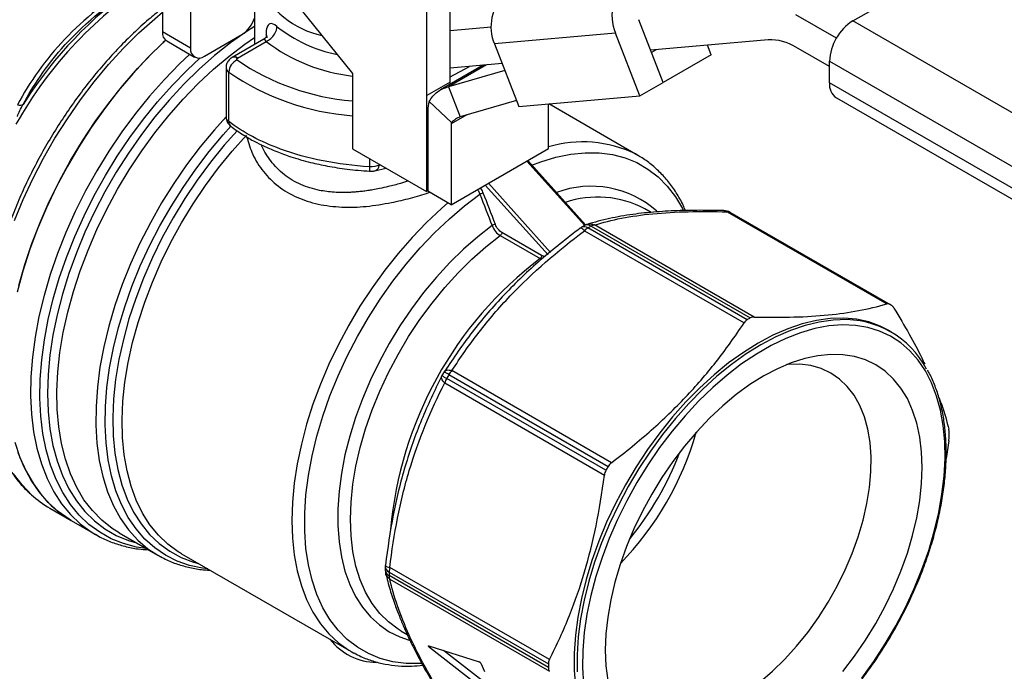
# Model space of a CAD drawing. Header units: inches. Extents: x 0.5 to 21.5, y 0.5 to 16.5.
# Tile 10 of 12: x 16.7 to 19.6, y 13.2 to 15.1. Entities that reach past the tile are written whole.
import ezdxf

# ---------------------------------------------------------------- set-up
doc = ezdxf.new("R2010")
doc.units = ezdxf.units.IN
doc.header["$LTSCALE"] = 2
doc.header["$MEASUREMENT"] = 0

msp = doc.modelspace()

# ---------------------------------------------------------------- linework, layer by layer
for p, q in [((19.157, 15.1035), (19.6303, 15.3767)), ((17.3838, 15.2928), (17.6622, 14.9465)), ((17.0953, 15.2313), (17.0953, 15.0705)), ((17.3697, 15.2165), (17.3697, 15.0327)), ((17.1788, 15.1831), (17.1788, 15.0223)), ((17.9545, 14.9203), (17.9545, 15.1971)), ((17.8849, 14.8802), (17.8849, 15.1569)), ((19.1078, 15.0516), (18.9872, 15.1212)), ((18.5907, 14.9198), (18.518, 15.1072)), ((20.4655, 14.3482), (19.157, 15.1035)), ((17.1788, 15.0223), (17.0953, 15.0705)), ((17.2206, 14.9982), (17.3319, 15.0625)), ((17.4044, 15.0628), (17.4044, 15.0543)), ((18.0769, 15.0846), (17.9545, 15.0736)), ((18.4484, 15.067), (18.0868, 15.0347)), ((18.5211, 14.8796), (18.4484, 15.067)), ((17.1076, 15.0435), (17.1911, 14.9953)), ((17.3978, 15.0488), (17.3031, 14.9942)), ((17.3189, 14.9926), (17.4044, 15.042)), ((18.0868, 15.0347), (18.1595, 14.8473)), ((18.9037, 15.0471), (18.5535, 15.0158)), ((18.7339, 15.0025), (18.7228, 15.031)), ((18.5693, 15.0172), (18.5559, 15.0095)), ((18.7339, 15.0025), (18.5902, 14.9195)), ((19.0874, 14.9669), (18.9872, 15.0248)), ((18.0532, 14.9711), (17.925, 14.8971)), ((18.0627, 14.9719), (17.9493, 14.9064)), ((18.1095, 14.9761), (17.9545, 14.9623)), ((18.0502, 14.9708), (18.0502, 14.9694)), ((18.0527, 14.9708), (18.0527, 14.971)), ((19.0874, 14.983), (20.3959, 14.2276)), ((19.0874, 14.9187), (19.0874, 14.983)), ((17.285, 14.9637), (17.285, 14.8137)), ((17.2931, 14.8025), (17.2931, 14.95)), ((17.6622, 14.9465), (17.6622, 14.7215)), ((18.1177, 14.955), (17.9493, 14.9064)), ((17.9545, 14.9362), (18.0124, 14.9674)), ((17.9545, 14.9203), (17.8849, 14.8802)), ((17.9531, 14.9195), (17.9531, 14.9133)), ((18.5211, 14.8796), (18.5907, 14.9198)), ((20.3959, 14.1634), (19.0874, 14.9187)), ((17.8849, 14.8802), (17.8835, 14.881)), ((17.8835, 14.881), (17.8835, 14.5937)), ((17.9493, 14.9064), (17.9841, 14.8168)), ((16.6857, 14.8643), (16.679, 14.854)), ((17.9581, 14.8), (17.8917, 14.8624)), ((18.1525, 14.8653), (17.9841, 14.8168)), ((18.1595, 14.8473), (18.5211, 14.8796)), ((18.2482, 14.7218), (18.2482, 14.8552)), ((18.5151, 14.7015), (18.2487, 14.8553)), ((19.1078, 14.8736), (20.4163, 14.1183)), ((17.8879, 14.8357), (17.8879, 14.5942)), ((18.0044, 14.8226), (17.9575, 14.7955)), ((17.9575, 14.7955), (17.9575, 14.554)), ((17.6622, 14.7215), (17.8835, 14.5937)), ((17.9575, 14.554), (18.2482, 14.7218)), ((18.5151, 14.7015), (18.5075, 14.7057)), ((17.7129, 14.6922), (17.7129, 14.6676)), ((17.7431, 14.6728), (17.7431, 14.6747)), ((18.1837, 14.6846), (18.3561, 14.4923)), ((18.3585, 14.4935), (18.186, 14.6859)), ((17.7289, 14.6555), (17.7622, 14.6637)), ((17.7454, 14.6734), (17.7431, 14.6728)), ((18.2543, 14.4109), (18.0686, 14.6182)), ((17.8879, 14.5962), (17.8835, 14.5937)), ((17.9575, 14.554), (17.8879, 14.5942)), ((18.0593, 14.6128), (18.2466, 14.4038)), ((18.5546, 14.5309), (18.5355, 14.542)), ((18.7816, 14.5328), (19.2583, 14.2576)), ((19.266, 14.2566), (18.7905, 14.5311)), ((19.2693, 14.2547), (18.7938, 14.5292)), ((18.2276, 14.4024), (18.1088, 14.471)), ((18.3556, 14.492), (18.3462, 14.4866)), ((18.3555, 14.4762), (18.8321, 14.201)), ((18.8414, 14.2101), (18.3659, 14.4846)), ((18.3753, 14.49), (18.8507, 14.2155)), ((18.8623, 14.2184), (18.3857, 14.4936)), ((18.1039, 14.4618), (18.2228, 14.3932)), ((18.2228, 14.3932), (18.2274, 14.3912)), ((19.2713, 14.174), (19.263, 14.1788)), ((18.4362, 13.783), (17.9596, 14.0582)), ((17.9287, 14.0404), (17.9292, 14.0416)), ((17.9362, 14.0545), (17.9297, 14.0433)), ((17.9374, 14.0557), (17.9382, 14.0568)), ((18.4196, 13.7604), (17.9441, 14.0349)), ((17.9507, 14.0463), (18.4262, 13.7718)), ((17.9382, 14.0212), (18.4148, 13.7461)), ((19.4436, 13.8479), (19.4356, 13.7953)), ((16.7587, 13.6471), (16.8227, 13.6101)), ((16.8227, 13.6101), (16.8947, 13.5685)), ((16.8905, 13.571), (16.8947, 13.5685)), ((16.9653, 13.5732), (17.0814, 13.5062)), ((17.152, 13.5109), (17.1459, 13.5146)), ((17.152, 13.5109), (17.6589, 13.2183)), ((17.7606, 13.4721), (17.7606, 13.4613)), ((18.2508, 13.1942), (17.7742, 13.4693)), ((17.7721, 13.456), (18.2476, 13.1815)), ((18.2476, 13.1708), (17.7721, 13.4453)), ((17.7742, 13.4344), (18.2508, 13.1593)), ((17.8072, 13.2804), (17.8051, 13.2816)), ((17.8072, 13.2804), (17.826, 13.2696)), ((17.8902, 13.2352), (18.0411, 13.1879)), ((17.895, 13.2337), (17.8922, 13.2308)), ((17.6589, 13.2183), (17.6665, 13.214)), ((18.092, 13.0755), (17.8922, 13.2308)), ((18.0866, 13.1033), (17.9348, 13.2212)), ((18.0459, 13.1836), (18.057, 13.159))]:
    msp.add_line(p, q)
at = {"flags": 128}
for points in [[(16.6531, 14.5067), (16.679, 14.5695), (16.7079, 14.6317), (16.7396, 14.6929), (16.774, 14.7529), (16.8109, 14.8112), (16.85, 14.8676), (16.8912, 14.9217), (16.9342, 14.9733), (16.9788, 15.0221), (17.0248, 15.0678), (17.0718, 15.1101), (17.0953, 15.1297)], [(17.3697, 15.0869), (17.3455, 15.0713), (17.2978, 15.0376), (17.2506, 15.0001), (17.2043, 14.959), (17.159, 14.9146), (17.1151, 14.867), (17.0726, 14.8167), (17.032, 14.7637), (16.9934, 14.7086), (16.9571, 14.6514), (16.9231, 14.5927), (16.8919, 14.5326), (16.8634, 14.4716), (16.8378, 14.41), (16.8154, 14.3481), (16.7962, 14.2862), (16.7804, 14.2248), (16.768, 14.1641), (16.7591, 14.1045), (16.7537, 14.0464), (16.7519, 13.99), (16.7537, 13.9357), (16.7591, 13.8837), (16.768, 13.8344), (16.7804, 13.7881), (16.7962, 13.7449), (16.8154, 13.7052), (16.8378, 13.6692), (16.8634, 13.637), (16.8919, 13.6089), (16.9231, 13.585), (16.9571, 13.5654), (16.9934, 13.5503), (17.0177, 13.543)], [(17.1046, 15.0456), (17.0975, 15.039), (17.0513, 14.9939), (17.0065, 14.9457), (16.9631, 14.8946), (16.9216, 14.8409), (16.8821, 14.7849), (16.8448, 14.727), (16.8099, 14.6673), (16.7776, 14.6063), (16.7482, 14.5443), (16.7217, 14.4816), (16.6983, 14.4185), (16.6782, 14.3555), (16.6614, 14.2928)], [(16.6663, 14.3123), (16.6841, 14.3752), (16.7053, 14.4382), (16.7297, 14.5012), (16.7571, 14.5637), (16.7874, 14.6255), (16.8205, 14.6861), (16.8562, 14.7453), (16.8942, 14.8027), (16.9344, 14.858), (16.9765, 14.9109), (17.0203, 14.9611), (17.0657, 15.0084), (17.1046, 15.0456)], [(16.9653, 13.5732), (16.9446, 13.5864), (16.9137, 13.6109), (16.8856, 13.6396), (16.8606, 13.6724), (16.8388, 13.709), (16.8202, 13.7494), (16.8051, 13.7931), (16.7934, 13.8401), (16.7853, 13.8899), (16.7808, 13.9424), (16.7799, 13.9972), (16.7826, 14.0541), (16.7889, 14.1126), (16.7988, 14.1725), (16.8122, 14.2333), (16.8291, 14.2949), (16.8493, 14.3567), (16.8728, 14.4186), (16.8993, 14.48), (16.9288, 14.5406), (16.961, 14.6002), (16.9959, 14.6583), (17.0331, 14.7147), (17.0725, 14.7689), (17.1139, 14.8208), (17.1569, 14.8699), (17.2015, 14.9161), (17.2472, 14.959), (17.2939, 14.9984), (17.3413, 15.0342), (17.3697, 15.0536)], [(17.1764, 15.0038), (17.1463, 14.9753), (17.1007, 14.9286), (17.0566, 14.879), (17.0141, 14.8265), (16.9735, 14.7717), (16.9351, 14.7146), (16.899, 14.6558), (16.8654, 14.5954), (16.8345, 14.5338), (16.8066, 14.4714), (16.7816, 14.4085), (16.7598, 14.3454), (16.7413, 14.2825), (16.7262, 14.2201), (16.7146, 14.1586), (16.7065, 14.0983), (16.702, 14.0395), (16.7011, 13.9826), (16.7038, 13.9278), (16.7101, 13.8755), (16.72, 13.8259), (16.7334, 13.7794), (16.7502, 13.7361), (16.7703, 13.6963), (16.7937, 13.6603), (16.8202, 13.6282), (16.8496, 13.6001), (16.8819, 13.5763), (16.8905, 13.571)], [(17.0466, 13.5263), (17.0178, 13.5308), (16.9788, 13.541), (16.9419, 13.5557), (16.9075, 13.5749), (16.8756, 13.5984), (16.8466, 13.626), (16.8204, 13.6578), (16.7973, 13.6934), (16.7774, 13.7327), (16.7608, 13.7754), (16.7476, 13.8214), (16.7379, 13.8703), (16.7316, 13.922), (16.729, 13.9761), (16.7298, 14.0323), (16.7343, 14.0904), (16.7423, 14.15), (16.7538, 14.2107), (16.7687, 14.2723), (16.7869, 14.3345), (16.8085, 14.3968), (16.8331, 14.4589), (16.8607, 14.5206), (16.8912, 14.5814), (16.9244, 14.641), (16.9601, 14.6991), (16.998, 14.7554), (17.0381, 14.8096), (17.08, 14.8614), (17.1236, 14.9105), (17.1686, 14.9566), (17.2076, 14.9931)], [(17.3181, 14.9867), (17.3174, 14.9874), (17.3169, 14.9881), (17.3166, 14.9889), (17.3166, 14.9897), (17.3168, 14.9905), (17.3173, 14.9913), (17.3179, 14.992), (17.3189, 14.9926)], [(17.2847, 14.8154), (17.2505, 14.7778), (17.208, 14.7268), (17.1673, 14.6732), (17.1287, 14.6173), (17.0925, 14.5595), (17.0588, 14.5), (17.0278, 14.4393), (16.9998, 14.3776), (16.9748, 14.3154), (16.9531, 14.2531), (16.9347, 14.1908), (16.9198, 14.1291), (16.9084, 14.0683), (16.9007, 14.0088), (16.8966, 13.9508), (16.8962, 13.8948), (16.8994, 13.841), (16.9064, 13.7898), (16.9169, 13.7414), (16.9311, 13.6962), (16.9487, 13.6544), (16.9697, 13.6163), (16.9939, 13.582), (17.0213, 13.5518), (17.0516, 13.5259), (17.0814, 13.5062)], [(17.2308, 13.4654), (17.2145, 13.4675), (17.1754, 13.476), (17.1385, 13.489), (17.1039, 13.5066), (17.0718, 13.5285), (17.0426, 13.5548), (17.0162, 13.5851), (16.9929, 13.6194), (16.9728, 13.6575), (16.9561, 13.6991), (16.9427, 13.744), (16.9328, 13.7919), (16.9265, 13.8426), (16.9238, 13.8958), (16.9247, 13.9511), (16.9292, 14.0082), (16.9373, 14.0669), (16.9488, 14.1267), (16.9639, 14.1874), (16.9823, 14.2486), (17.004, 14.3098), (17.0288, 14.3709), (17.0566, 14.4313), (17.0873, 14.4909), (17.1206, 14.5492), (17.1564, 14.6058), (17.1944, 14.6606), (17.2345, 14.7131), (17.2764, 14.763), (17.2996, 14.7887)], [(17.3184, 14.7753), (17.2797, 14.7319), (17.2383, 14.6811), (17.1989, 14.6277), (17.1616, 14.5722), (17.1267, 14.5148), (17.0944, 14.4559), (17.0649, 14.3959), (17.0384, 14.335), (17.015, 14.2738), (16.9949, 14.2125), (16.9782, 14.1514), (16.9649, 14.0911), (16.9552, 14.0318), (16.9492, 13.9739), (16.9468, 13.9177), (16.9481, 13.8636), (16.9531, 13.8119), (16.9617, 13.7629), (16.9739, 13.7169), (16.9896, 13.6742), (17.0088, 13.6351), (17.0312, 13.5997), (17.0568, 13.5682), (17.0855, 13.541), (17.1169, 13.5181), (17.1511, 13.4996), (17.1877, 13.4858), (17.2028, 13.4816)], [(17.1459, 13.5146), (17.1422, 13.5169), (17.1111, 13.5395), (17.0829, 13.5664), (17.0577, 13.5975), (17.0356, 13.6324), (17.0167, 13.6711), (17.0013, 13.7132), (16.9893, 13.7586), (16.9808, 13.8069), (16.9759, 13.8579), (16.9747, 13.9113), (16.977, 13.9667), (16.983, 14.0239), (16.9926, 14.0824), (17.0057, 14.1419), (17.0222, 14.202), (17.042, 14.2625), (17.0651, 14.3229), (17.0913, 14.3829), (17.1204, 14.4422), (17.1522, 14.5002), (17.1867, 14.5568), (17.2234, 14.6116), (17.2623, 14.6642), (17.3031, 14.7144), (17.3456, 14.7618)], [(18.1985, 14.672), (18.225, 14.6821), (18.2703, 14.6958), (18.3146, 14.7049), (18.3576, 14.7093), (18.3991, 14.7089), (18.4388, 14.7039), (18.4766, 14.6941), (18.512, 14.6798), (18.5449, 14.6608), (18.5752, 14.6375), (18.6026, 14.6099), (18.627, 14.5781), (18.6481, 14.5425), (18.6504, 14.5382)], [(17.9475, 14.5597), (17.9282, 14.5429), (17.8838, 14.5012), (17.8407, 14.4564), (17.799, 14.4086), (17.759, 14.3582), (17.7209, 14.3054), (17.685, 14.2506), (17.6514, 14.1941), (17.6204, 14.1362), (17.5922, 14.0772), (17.5669, 14.0176), (17.5446, 13.9576), (17.5256, 13.8977), (17.5099, 13.8381), (17.4975, 13.7792), (17.4886, 13.7214), (17.4833, 13.665), (17.4815, 13.6103), (17.4833, 13.5577), (17.4886, 13.5075), (17.4975, 13.4599), (17.5099, 13.4153), (17.5256, 13.3739), (17.5446, 13.3359), (17.5669, 13.3016), (17.5922, 13.2712), (17.6204, 13.2449), (17.6514, 13.2228), (17.6589, 13.2183)], [(17.8696, 13.1829), (17.8646, 13.1827), (17.8231, 13.183), (17.7834, 13.1881), (17.7457, 13.1978), (17.7102, 13.2122), (17.6773, 13.2311), (17.647, 13.2544), (17.6196, 13.2821), (17.5953, 13.3138), (17.5741, 13.3494), (17.5562, 13.3888), (17.5418, 13.4315), (17.531, 13.4775), (17.5237, 13.5264), (17.52, 13.5778), (17.52, 13.6316), (17.5237, 13.6873), (17.531, 13.7446), (17.5418, 13.8031), (17.5562, 13.8625), (17.5741, 13.9225), (17.5953, 13.9825), (17.6196, 14.0424), (17.647, 14.1017), (17.6773, 14.16), (17.7102, 14.2169), (17.7457, 14.2722), (17.7834, 14.3255), (17.8231, 14.3764), (17.8646, 14.4247), (17.9077, 14.47), (17.952, 14.512), (17.9972, 14.5506), (18.0432, 14.5854)], [(18.0794, 14.4917), (18.0365, 14.4584), (17.9943, 14.4215), (17.9531, 14.3812), (17.9133, 14.3378), (17.875, 14.2916), (17.8386, 14.2429), (17.8043, 14.1921), (17.7723, 14.1394), (17.7429, 14.0854), (17.7162, 14.0302), (17.6924, 13.9743), (17.6718, 13.918), (17.6543, 13.8618), (17.6402, 13.8061), (17.6295, 13.7511), (17.6224, 13.6974), (17.6188, 13.6452), (17.6188, 13.5948), (17.6224, 13.5468), (17.6295, 13.5012), (17.6402, 13.4586), (17.6543, 13.4191), (17.6718, 13.3831), (17.6924, 13.3507), (17.7162, 13.3223), (17.7429, 13.2979), (17.7723, 13.2778), (17.8043, 13.2621), (17.8317, 13.2527)], [(17.8051, 13.2816), (17.7988, 13.2855), (17.7701, 13.3068), (17.7442, 13.3324), (17.7214, 13.3621), (17.7018, 13.3958), (17.6856, 13.4332), (17.6729, 13.4739), (17.6637, 13.5179), (17.6582, 13.5646), (17.6564, 13.6139), (17.6582, 13.6652), (17.6637, 13.7183), (17.6729, 13.7728), (17.6856, 13.8283), (17.7018, 13.8844), (17.7214, 13.9407), (17.7442, 13.9968), (17.7701, 14.0522), (17.7988, 14.1067), (17.8302, 14.1597), (17.8641, 14.211), (17.9001, 14.2601), (17.9381, 14.3067), (17.9778, 14.3505), (18.0188, 14.3911), (18.061, 14.4283), (18.1039, 14.4618)], [(19.263, 14.1788), (19.2388, 14.1911), (19.2045, 14.2037), (19.1681, 14.2117), (19.1297, 14.2151), (19.0897, 14.214), (19.0483, 14.2082), (19.0058, 14.1979), (18.9624, 14.183), (18.9185, 14.1638), (18.8742, 14.1403), (18.83, 14.1127), (18.786, 14.0812), (18.7426, 14.0459), (18.7001, 14.0072), (18.6587, 13.9651), (18.6187, 13.9201), (18.5804, 13.8724), (18.5439, 13.8223), (18.5096, 13.7702), (18.4777, 13.7163), (18.4483, 13.6611), (18.4217, 13.6049), (18.3981, 13.548), (18.3775, 13.4909), (18.3601, 13.4338), (18.3461, 13.3772), (18.3355, 13.3214), (18.3284, 13.2669), (18.3248, 13.2139), (18.3248, 13.1627), (18.3284, 13.1138)], [(19.1194, 14.2103), (19.0981, 14.2091), (19.0567, 14.2034), (19.0142, 14.193), (18.9708, 14.1782), (18.9268, 14.159), (18.8826, 14.1355), (18.8383, 14.1079), (18.7944, 14.0764), (18.751, 14.0411), (18.7085, 14.0023), (18.6671, 13.9603), (18.6271, 13.9153), (18.5887, 13.8676), (18.5523, 13.8175), (18.518, 13.7654), (18.486, 13.7115), (18.4567, 13.6563), (18.4301, 13.6001), (18.4064, 13.5432), (18.3858, 13.486), (18.3685, 13.429), (18.3545, 13.3724), (18.3439, 13.3166), (18.3368, 13.2621), (18.3332, 13.209), (18.3332, 13.1579)], [(19.1837, 13.1388), (19.2198, 13.189), (19.2538, 13.2412), (19.2853, 13.2951), (19.3143, 13.3503), (19.3404, 13.4065), (19.3635, 13.4634), (19.3835, 13.5204), (19.4002, 13.5772), (19.4135, 13.6336), (19.4233, 13.689), (19.4296, 13.7431), (19.4323, 13.7956), (19.4314, 13.846), (19.4269, 13.8942), (19.4188, 13.9397), (19.4072, 13.9822), (19.3922, 14.0215), (19.3739, 14.0573), (19.3523, 14.0894), (19.3277, 14.1175), (19.3001, 14.1415), (19.2699, 14.1612), (19.2371, 14.1764), (19.202, 14.1872), (19.1648, 14.1933), (19.1259, 14.1948), (19.0853, 14.1916), (19.0435, 14.1838), (19.0006, 14.1714), (18.957, 14.1545), (18.913, 14.1333), (18.8688, 14.1078), (18.8248, 14.0782), (18.7812, 14.0448), (18.7384, 14.0077), (18.6965, 13.9672), (18.656, 13.9235), (18.617, 13.877), (18.5798, 13.828), (18.5448, 13.7768), (18.512, 13.7236), (18.4817, 13.669), (18.4542, 13.6132), (18.4295, 13.5567), (18.408, 13.4997), (18.3896, 13.4427), (18.3746, 13.3861), (18.363, 13.3302), (18.355, 13.2754), (18.3505, 13.222), (18.3496, 13.1705), (18.3523, 13.1212)], [(19.1276, 13.1591), (19.1624, 13.2048), (19.1951, 13.2528), (19.2256, 13.3025), (19.2535, 13.3538), (19.2786, 13.4061), (19.3008, 13.4591), (19.3198, 13.5124), (19.3356, 13.5656), (19.3481, 13.6182), (19.357, 13.67), (19.3624, 13.7203), (19.3642, 13.769), (19.3624, 13.8156), (19.357, 13.8597), (19.3481, 13.9011), (19.3356, 13.9394), (19.3198, 13.9744), (19.3008, 14.0057), (19.2786, 14.0331), (19.2535, 14.0564), (19.2256, 14.0754), (19.1951, 14.0901), (19.1624, 14.1002), (19.1276, 14.1057), (19.0909, 14.1066), (19.0528, 14.1028), (19.0134, 14.0944), (18.9731, 14.0814), (18.9322, 14.064), (18.8909, 14.0423), (18.8497, 14.0164), (18.8087, 13.9866), (18.7684, 13.953), (18.7291, 13.9159), (18.6909, 13.8756), (18.6543, 13.8325), (18.6195, 13.7868), (18.5867, 13.7388), (18.5563, 13.689), (18.5284, 13.6378), (18.5033, 13.5855), (18.4811, 13.5324), (18.462, 13.4791), (18.4462, 13.426), (18.4338, 13.3733), (18.4249, 13.3216), (18.4195, 13.2713), (18.4177, 13.2226), (18.4195, 13.176), (18.4249, 13.1318)], [(18.8798, 13.1275), (18.9174, 13.1597), (18.9539, 13.1954), (18.989, 13.2342), (19.0225, 13.2758), (19.0541, 13.3198), (19.0834, 13.3658), (19.1102, 13.4135), (19.1343, 13.4623), (19.1554, 13.5119), (19.1734, 13.5617), (19.188, 13.6115), (19.1993, 13.6607), (19.207, 13.7089), (19.2111, 13.7556), (19.2116, 13.8006), (19.2085, 13.8432), (19.2018, 13.8833), (19.1915, 13.9204), (19.1777, 13.9541), (19.1606, 13.9843), (19.1404, 14.0106), (19.1171, 14.0328), (19.091, 14.0507), (19.0624, 14.0641), (19.0314, 14.073), (18.9984, 14.0772), (18.9637, 14.0767), (18.9601, 14.0763)], [(16.6543, 13.8438), (16.6694, 13.7989), (16.6878, 13.7573), (16.7096, 13.7194), (16.7346, 13.6853), (16.7626, 13.6552), (16.7934, 13.6293), (16.8227, 13.6101)], [(16.8227, 13.6101), (16.8162, 13.6139), (16.7835, 13.6369), (16.7535, 13.6641), (16.7264, 13.6955), (16.7025, 13.7308), (16.6817, 13.7699), (16.6643, 13.8126)], [(16.7038, 13.6872), (16.6756, 13.7163), (16.65, 13.7497)], [(17.0814, 13.5062), (17.0847, 13.5043), (17.0885, 13.5022)], [(17.8922, 13.2308), (17.8913, 13.2315), (17.8905, 13.2324), (17.8898, 13.2333), (17.8893, 13.234), (17.8892, 13.2347), (17.8892, 13.2351), (17.8896, 13.2353), (17.8902, 13.2352)]]:
    msp.add_lwpolyline(points, dxfattribs=at)
for centre, radius, start, end in [((17.7206, 14.2015), 1.2173, 122.2577, 150.8414), ((17.7116, 14.2091), 1.2173, 125.1233, 147.4359), ((17.6367, 15.3415), 0.2894, 206.5436, 256.9312), ((18.5656, 15.1191), 0.1282, 126.0232, 203.9762), ((18.2086, 15.0867), 0.1324, 133.078, 203.1171), ((17.2827, 15.1393), 0.0913, 302.6949, 342.6305), ((17.7005, 15.4172), 0.4225, 231.4192, 258.5578), ((19.2385, 14.9761), 0.1513, 122.6055, 177.3945), ((17.1234, 15.067), 0.0283, 172.7442, 235.9436), ((17.7204, 15.4573), 0.5218, 232.7306, 263.5973), ((18.9097, 14.9023), 0.1449, 57.6507, 92.3578), ((17.2043, 15.0182), 0.0258, 170.786, 309.2033), ((17.3365, 14.9472), 0.0435, 114.9222, 176.3818), ((17.3097, 14.9806), 0.0151, 52.7433, 115.9893), ((17.7198, 15.5717), 0.7096, 235.5267, 265.3422), ((17.3026, 14.9647), 0.0175, 183.1216, 237.1831), ((17.7195, 15.5732), 0.7552, 235.6194, 265.6463), ((19.1343, 14.9127), 0.0472, 172.7442, 235.9436), ((17.975, 14.8368), 0.0872, 162.89, 180.711), ((17.972, 14.7957), 0.0145, 162.89, 180.711), ((18.3507, 14.3836), 0.3583, 64.0459, 106.6243), ((18.3751, 14.3129), 0.2963, 48.3782, 110.4635), ((18.3951, 14.2777), 0.2992, 62.0193, 108.9082), ((18.771, 14.4969), 0.0394, 60.7668, 88.2762), ((18.7835, 14.5179), 0.0149, 61.773, 96.9524), ((18.6527, 14.2848), 0.2822, 60.0027, 60.7668), ((18.3662, 14.4526), 0.0394, 120.382, 126.6758), ((18.3544, 14.4685), 0.0198, 54.4202, 114.3158), ((18.3908, 14.4434), 0.0482, 121.0453, 137.0843), ((18.375, 14.4577), 0.0394, 107.1841, 119.6097), ((18.3637, 14.4737), 0.02, 54.6432, 114.0078), ((18.7695, 13.7963), 0.7979, 119.6112, 120.3835), ((18.389, 14.467), 0.0268, 97.0435, 120.8119), ((18.9163, 13.4828), 1.1445, 127.3, 174.9412), ((19.1282, 14.0104), 0.2822, 59.2225, 60.7668), ((19.245, 13.5218), 0.7979, 119.6112, 120.3835), ((19.1325, 13.9337), 0.2769, 27.7983, 92.7073), ((18.0069, 14.0136), 0.065, 136.7561, 149.8762), ((17.9639, 14.0238), 0.0394, 150.2574, 152.7317), ((18.1468, 14.3963), 0.4144, 238.4111, 240.712), ((17.9702, 14.0346), 0.0394, 147.2623, 149.7426), ((17.7434, 13.6975), 0.4057, 59.2782, 61.6282), ((18.0005, 14.0025), 0.065, 150.1239, 163.2434), ((19.217, 13.3076), 1.466, 149.7426, 150.2574), ((17.7924, 14.13), 0.9327, 315.9462, 344.0592), ((18.6465, 13.8672), 0.7981, 359.6139, 0.3861), ((17.782, 14.1359), 0.9163, 320.5418, 339.4636), ((19.6925, 13.0331), 1.466, 149.7426, 150.2574), ((16.9176, 13.9217), 0.3173, 227.6333, 239.9413), ((17.7999, 13.4719), 0.0394, 173.2926, 179.6154), ((17.7792, 13.4733), 0.0187, 183.729, 247.5449), ((17.8203, 13.4552), 0.0482, 162.9154, 178.9523), ((17.7999, 13.4616), 0.0394, 180.3876, 192.8604), ((17.7804, 13.4634), 0.02, 186.0459, 245.3603), ((18.5702, 13.4507), 0.7981, 179.6139, 180.3861), ((17.7989, 13.4449), 0.0268, 179.1856, 202.9497), ((17.738, 13.368), 0.1822, 218.2297, 268.9889), ((18.0373, 13.179), 0.00974, 27.9971, 66.6231), ((19.0457, 13.1762), 0.7981, 179.6139, 180.3861)]:
    msp.add_arc(centre, radius, start, end)
for points, knots in [([(17.0027, 15.2123), (16.9295, 15.1647), (16.8614, 15.1097), (16.7745, 15.0184), (16.7482, 14.9864), (16.701, 14.9205), (16.6801, 14.8866), (16.6616, 14.8523)], [0, 0, 0, 0, 0.5, 0.5, 0.75, 0.75, 1, 1, 1, 1]), ([(16.679, 14.854), (16.7097, 14.9113), (16.7978, 15.0423), (16.9293, 15.1514), (17.0112, 15.2047)], [0, 0, 0, 0, 0.575193, 1.342116, 1.342116, 1.342116, 1.342116]), ([(17.0953, 15.1417), (17.0831, 15.132), (17.0557, 15.1102), (17.014, 15.0725), (16.9703, 15.0295), (16.9279, 14.9836), (16.887, 14.9352), (16.8477, 14.8845), (16.8102, 14.8317), (16.7747, 14.7772), (16.7414, 14.7211), (16.7105, 14.6637), (16.682, 14.6053), (16.6562, 14.5462), (16.6331, 14.4867), (16.6128, 14.427), (16.5956, 14.3674), (16.5814, 14.3083), (16.5703, 14.2498), (16.5624, 14.1923), (16.5577, 14.1361), (16.5564, 14.0813), (16.5583, 14.0283), (16.5636, 13.9774), (16.5722, 13.9287), (16.584, 13.8826), (16.5991, 13.8393), (16.6174, 13.799), (16.6387, 13.7619), (16.6631, 13.7286), (16.6839, 13.7045), (16.6975, 13.693), (16.7009, 13.69)], [0, 0, 0, 0, 0.027565, 0.061927, 0.096273, 0.130604, 0.164921, 0.199228, 0.233526, 0.267819, 0.302109, 0.3364, 0.370692, 0.40499, 0.439296, 0.473612, 0.507943, 0.54229, 0.576656, 0.611043, 0.645451, 0.67988, 0.714327, 0.748785, 0.783238, 0.817665, 0.852037, 0.886321, 0.920475, 0.954466, 0.988272, 1, 1, 1, 1]), ([(17.437, 15.0869), (17.4288, 15.0939), (17.4165, 15.0986), (17.4065, 15.0866), (17.4044, 15.0716), (17.4044, 15.0628)], [0, 0, 0, 0, 0.1228232, 0.2047054, 0.2865875, 0.2865875, 0.2865875, 0.2865875]), ([(17.4044, 15.042), (17.4142, 15.0458), (17.4311, 15.0605), (17.437, 15.0797), (17.437, 15.0869)], [0, 0, 0, 0, 0.571429, 1, 1, 1, 1]), ([(17.4076, 15.0577), (17.4075, 15.0577), (17.4071, 15.0577), (17.4042, 15.0534), (17.3999, 15.0504), (17.3978, 15.0488)], [0, 0, 0, 0, 0.27153, 0.631966, 1, 1, 1, 1]), ([(17.4074, 15.0528), (17.4076, 15.0539), (17.4081, 15.0574), (17.4059, 15.0606), (17.4044, 15.0628)], [0, 0, 0, 0, 0.3333333, 1, 1, 1, 1]), ([(17.3978, 15.0488), (17.3978, 15.0488), (17.3978, 15.0489), (17.3979, 15.0489), (17.398, 15.049), (17.3987, 15.0489), (17.4004, 15.0478), (17.4029, 15.0442), (17.4044, 15.042)], [0, 0, 0, 0, 0.0085915, 0.0254182, 0.0553454, 0.1544859, 0.509154, 1, 1, 1, 1]), ([(17.3031, 14.9942), (17.2998, 14.9919), (17.2933, 14.9874), (17.2874, 14.9772), (17.2845, 14.9688), (17.2852, 14.9644), (17.2853, 14.9638)], [0, 0, 0, 0, 0.322839, 0.633581, 0.951775, 1, 1, 1, 1]), ([(17.8917, 14.8624), (17.8981, 14.8739), (17.9063, 14.8836), (17.9258, 14.8986), (17.937, 14.9037), (17.9493, 14.9064)], [0, 0, 0, 0, 0.1171489, 0.1171489, 0.2342978, 0.2342978, 0.2342978, 0.2342978]), ([(17.2851, 14.8161), (17.2853, 14.8132), (17.2857, 14.8077), (17.2889, 14.8), (17.2934, 14.7933), (17.2972, 14.79), (17.2991, 14.7884)], [0, 0, 0, 0, 0.2746751, 0.5342809, 0.7762188, 1, 1, 1, 1]), ([(17.2931, 14.8025), (17.2905, 14.8048), (17.2859, 14.809), (17.2856, 14.8137), (17.2855, 14.8159)], [0, 0, 0, 0, 0.543142, 1, 1, 1, 1]), ([(17.7129, 14.6676), (17.6196, 14.673), (17.458, 14.705), (17.3355, 14.7703), (17.2931, 14.8025)], [-1.182128, -1.182128, -1.182128, -1.182128, -0.506626, 0, 0, 0, 0]), ([(17.2931, 14.8025), (17.2934, 14.7999), (17.294, 14.7946), (17.2965, 14.7899), (17.2989, 14.7888), (17.2992, 14.7886)], [0, 0, 0, 0, 0.461456, 0.9226, 1, 1, 1, 1]), ([(17.9841, 14.8168), (17.9793, 14.8147), (17.9747, 14.8123), (17.966, 14.8066), (17.9619, 14.8035), (17.9581, 14.8)], [0, 0, 0, 0, 0.03999809, 0.03999809, 0.07999618, 0.07999618, 0.07999618, 0.07999618]), ([(17.2991, 14.7884), (17.3117, 14.7794), (17.3341, 14.7634), (17.3676, 14.7444), (17.3935, 14.7313), (17.4155, 14.7214), (17.4422, 14.7102), (17.4827, 14.6956), (17.5333, 14.6811), (17.5898, 14.6689), (17.6486, 14.6593), (17.6912, 14.656), (17.7138, 14.6543)], [0, 0, 0, 0, 0.1210842, 0.2161678, 0.2853253, 0.3306854, 0.3864033, 0.4875564, 0.6237805, 0.7340252, 0.8595564, 1, 1, 1, 1]), ([(17.3474, 14.7564), (17.3524, 14.7388), (17.3629, 14.702), (17.3951, 14.6516), (17.4393, 14.6075), (17.4951, 14.5746), (17.5594, 14.5537), (17.6296, 14.5455), (17.7037, 14.5473), (17.7541, 14.5561), (17.7795, 14.5605)], [0, 0, 0, 0, 0.115054, 0.240094, 0.367878, 0.494971, 0.620865, 0.749134, 0.87393, 1, 1, 1, 1]), ([(17.7695, 14.6081), (17.7608, 14.6061), (17.7453, 14.6025), (17.7249, 14.5988), (17.7105, 14.5965), (17.6977, 14.5946), (17.6848, 14.5931), (17.6704, 14.5918), (17.6568, 14.591), (17.644, 14.5905), (17.6277, 14.5904), (17.6082, 14.5911), (17.5856, 14.5933), (17.5514, 14.5989), (17.5165, 14.6095), (17.4824, 14.627), (17.4503, 14.649), (17.424, 14.6756), (17.404, 14.7059), (17.3949, 14.722), (17.3912, 14.7317), (17.3908, 14.733)], [0, 0, 0, 0, 0.053924, 0.095892, 0.125901, 0.14395, 0.175895, 0.206275, 0.235092, 0.262347, 0.288044, 0.339938, 0.39014, 0.438683, 0.574575, 0.644369, 0.715179, 0.86044, 0.921326, 0.989429, 1, 1, 1, 1]), ([(18.6573, 14.5366), (18.6549, 14.5422), (18.647, 14.561), (18.6301, 14.5899), (18.6068, 14.6231), (18.5805, 14.6524), (18.5515, 14.6776), (18.5268, 14.6955), (18.511, 14.7034), (18.5065, 14.7057)], [0, 0, 0, 0, 0.07304, 0.247653, 0.420966, 0.592813, 0.763227, 0.932483, 1, 1, 1, 1]), ([(17.7129, 14.6676), (17.7129, 14.6651), (17.7129, 14.6601), (17.7132, 14.6558), (17.7135, 14.6539), (17.7137, 14.6543), (17.7138, 14.6543)], [0, 0, 0, 0, 0.328427, 0.656672, 0.984917, 1, 1, 1, 1]), ([(17.7138, 14.6543), (17.715, 14.6542), (17.7176, 14.6541), (17.7215, 14.6543), (17.7254, 14.6547), (17.7277, 14.6552), (17.7289, 14.6555)], [0, 0, 0, 0, 0.240715, 0.487678, 0.740916, 1, 1, 1, 1]), ([(17.7288, 14.6557), (17.7309, 14.6563), (17.7352, 14.6577), (17.7404, 14.6638), (17.7422, 14.6698), (17.7431, 14.6728)], [0, 0, 0, 0, 0.304033, 0.65188, 1, 1, 1, 1]), ([(17.8295, 14.6249), (17.8217, 14.6225), (17.8018, 14.6162), (17.7818, 14.6111), (17.7695, 14.6081)], [0, 0, 0, 0, 0.3889231, 1, 1, 1, 1]), ([(17.7795, 14.5605), (17.7982, 14.5647), (17.8354, 14.5731), (17.8736, 14.5841), (17.8922, 14.5908), (17.8931, 14.5912)], [0, 0, 0, 0, 0.4900926, 0.9756535, 1, 1, 1, 1]), ([(18.0359, 14.5993), (18.0368, 14.598), (18.0399, 14.5937), (18.0419, 14.5888), (18.0432, 14.5854)], [0, 0, 0, 0, 0.312663, 1, 1, 1, 1]), ([(18.0533, 14.5888), (18.0523, 14.5887), (18.0489, 14.588), (18.0449, 14.5863), (18.0432, 14.5854)], [0, 0, 0, 0, 0.428571, 1, 1, 1, 1]), ([(18.0533, 14.5888), (18.0515, 14.5931), (18.0492, 14.5987), (18.0457, 14.6034), (18.0449, 14.6045)], [0, 0, 0, 0, 0.771115, 1, 1, 1, 1]), ([(18.7722, 14.5363), (18.7508, 14.5367), (18.7058, 14.5377), (18.6384, 14.5367), (18.5681, 14.5331), (18.4972, 14.5255), (18.4274, 14.5133), (18.3853, 14.5015), (18.3635, 14.4954)], [0, 0, 0, 0, 0.13129, 0.276762, 0.43639, 0.610225, 0.79832, 1, 1, 1, 1]), ([(18.3857, 14.4936), (18.4105, 14.5012), (18.4373, 14.508), (18.4953, 14.5193), (18.5264, 14.5238), (18.6264, 14.5336), (18.7015, 14.5351), (18.7816, 14.5328)], [0, 0, 0, 0, 0.25, 0.25, 0.5, 0.5, 1, 1, 1, 1]), ([(18.7816, 14.5328), (18.7796, 14.5341), (18.7765, 14.5361), (18.7732, 14.536), (18.7722, 14.5359)], [0, 0, 0, 0, 0.6720309, 1, 1, 1, 1]), ([(18.3428, 14.4843), (18.3027, 14.453), (18.2224, 14.3905), (18.1143, 14.2864), (18.0179, 14.1751), (17.9646, 14.0963), (17.9379, 14.057)], [0, 0, 0, 0, 0.249344, 0.4995, 0.750059, 1, 1, 1, 1]), ([(17.9596, 14.0582), (17.9844, 14.0968), (18.0112, 14.1351), (18.0691, 14.2098), (18.1003, 14.2462), (18.2002, 14.3514), (18.2754, 14.4164), (18.3555, 14.4762)], [0, 0, 0, 0, 0.25, 0.25, 0.5, 0.5, 1, 1, 1, 1]), ([(18.0895, 14.4951), (18.0881, 14.495), (18.0844, 14.494), (18.0807, 14.4924), (18.0794, 14.4917)], [0, 0, 0, 0, 0.571429, 1, 1, 1, 1]), ([(18.1088, 14.471), (18.1088, 14.4694), (18.1083, 14.4676), (18.1065, 14.4643), (18.1052, 14.4628), (18.1039, 14.4618)], [0, 0, 0, 0, 0.5, 0.5, 1, 1, 1, 1]), ([(18.3555, 14.4762), (18.3537, 14.4779), (18.3499, 14.4815), (18.3459, 14.4839), (18.3435, 14.4849), (18.3431, 14.4842), (18.343, 14.484)], [0, 0, 0, 0, 0.304739, 0.640146, 0.908843, 1, 1, 1, 1]), ([(18.3635, 14.4951), (18.3647, 14.4955), (18.369, 14.497), (18.3767, 14.4968), (18.3828, 14.4946), (18.3857, 14.4936)], [0, 0, 0, 0, 0.175987, 0.60776, 1, 1, 1, 1]), ([(18.2276, 14.4024), (18.2276, 14.4006), (18.2264, 14.3969), (18.2239, 14.394), (18.2228, 14.3932)], [0, 0, 0, 0, 0.571429, 1, 1, 1, 1]), ([(18.2376, 14.3994), (18.2375, 14.3994), (18.2347, 14.3988), (18.2311, 14.4006), (18.2276, 14.4024)], [0, 0, 0, 0, 0.039476, 1, 1, 1, 1]), ([(18.8623, 14.2184), (18.9056, 14.2174), (18.9448, 14.2174), (19.0177, 14.2195), (19.0514, 14.2216), (19.1151, 14.2279), (19.1451, 14.2321), (19.203, 14.2429), (19.2308, 14.2495), (19.2583, 14.2576)], [0, 0, 0, 0, 0.25, 0.25, 0.5, 0.5, 0.75, 0.75, 1, 1, 1, 1]), ([(19.2796, 14.2453), (19.2952, 14.2191), (19.3255, 14.1681), (19.3557, 14.1123), (19.3688, 14.0837), (19.3717, 14.0775)], [0, 0, 0, 0, 0.4545201, 0.8830696, 1, 1, 1, 1]), ([(18.4362, 13.783), (18.4795, 13.8158), (18.5187, 13.8479), (18.5916, 13.9126), (18.6253, 13.9451), (18.689, 14.0124), (18.719, 14.0471), (18.7769, 14.1204), (18.8047, 14.1591), (18.8321, 14.201)], [0, 0, 0, 0, 0.25, 0.25, 0.5, 0.5, 0.75, 0.75, 1, 1, 1, 1]), ([(17.9382, 14.0568), (17.9385, 14.0572), (17.9396, 14.059), (17.9441, 14.0602), (17.9509, 14.0604), (17.9567, 14.0589), (17.9596, 14.0582)], [0, 0, 0, 0, 0.1100309, 0.4062192, 0.6998378, 1, 1, 1, 1]), ([(19.4358, 13.8132), (19.4358, 13.8217), (19.4355, 13.8465), (19.4326, 13.886), (19.426, 13.9307), (19.4162, 13.973), (19.403, 14.0123), (19.3909, 14.0413), (19.3822, 14.056), (19.38, 14.0597)], [0, 0, 0, 0, 0.089849, 0.260485, 0.431176, 0.601824, 0.772353, 0.942658, 1, 1, 1, 1]), ([(17.9284, 14.0406), (17.9078, 13.9978), (17.8664, 13.9123), (17.818, 13.7733), (17.7817, 13.6277), (17.7678, 13.5267), (17.7608, 13.4763)], [0, 0, 0, 0, 0.249525, 0.499748, 0.750239, 1, 1, 1, 1]), ([(17.9382, 14.0212), (17.9361, 14.0234), (17.9319, 14.0276), (17.9287, 14.0337), (17.9276, 14.0381), (17.9285, 14.04), (17.9287, 14.0404)], [0, 0, 0, 0, 0.299366, 0.598732, 0.898097, 1, 1, 1, 1]), ([(17.7742, 13.4693), (17.78, 13.5189), (17.7876, 13.5683), (17.8067, 13.6654), (17.8183, 13.713), (17.8599, 13.852), (17.8961, 13.9396), (17.9382, 14.0212)], [0, 0, 0, 0, 0.25, 0.25, 0.5, 0.5, 1, 1, 1, 1]), ([(19.4138, 13.9781), (19.4167, 13.9706), (19.4302, 13.9365), (19.4377, 13.9063), (19.4436, 13.8827)], [0, 0, 0, 0, 0.220614, 1, 1, 1, 1]), ([(18.65, 12.7903), (18.6597, 12.7906), (18.6823, 12.7914), (18.7192, 12.7975), (18.7602, 12.8079), (18.8019, 12.8224), (18.844, 12.8409), (18.8864, 12.8633), (18.9287, 12.8894), (18.9707, 12.9191), (19.0122, 12.9522), (19.053, 12.9885), (19.0927, 13.0278), (19.1312, 13.0699), (19.1682, 13.1145), (19.2036, 13.1613), (19.2371, 13.21), (19.2685, 13.2605), (19.2977, 13.3124), (19.3245, 13.3654), (19.3487, 13.4191), (19.3702, 13.4733), (19.3888, 13.5277), (19.4045, 13.582), (19.4171, 13.6357), (19.4266, 13.6888), (19.4329, 13.7407), (19.4356, 13.782), (19.4358, 13.8058), (19.4358, 13.8132)], [0, 0, 0, 0, 0.028675, 0.066663, 0.104741, 0.142883, 0.181066, 0.21927, 0.25748, 0.295686, 0.333884, 0.372073, 0.410251, 0.44842, 0.486581, 0.524736, 0.562885, 0.601033, 0.639179, 0.677326, 0.715476, 0.75363, 0.791791, 0.82996, 0.86814, 0.906332, 0.944537, 0.982755, 1, 1, 1, 1]), ([(18.2508, 13.1942), (18.2734, 13.2389), (18.293, 13.2823), (18.3276, 13.3691), (18.3426, 13.4124), (18.369, 13.5013), (18.3804, 13.5467), (18.3999, 13.6422), (18.4081, 13.6922), (18.4148, 13.7461)], [0, 0, 0, 0, 0.25, 0.25, 0.5, 0.5, 0.75, 0.75, 1, 1, 1, 1]), ([(16.8904, 13.5717), (16.8965, 13.568), (16.9138, 13.5573), (16.9446, 13.5442), (16.9825, 13.5323), (17.0187, 13.5249), (17.0428, 13.5232), (17.0532, 13.5225)], [0, 0, 0, 0, 0.127185, 0.359381, 0.591678, 0.824751, 1, 1, 1, 1]), ([(17.0894, 13.5024), (17.0956, 13.4989), (17.113, 13.4892), (17.144, 13.4777), (17.1819, 13.4678), (17.213, 13.4626), (17.2318, 13.462), (17.2369, 13.4619)], [0, 0, 0, 0, 0.140719, 0.394624, 0.648937, 0.904423, 1, 1, 1, 1]), ([(17.761, 13.4763), (17.7609, 13.4762), (17.7605, 13.4755), (17.7622, 13.474), (17.7663, 13.4717), (17.7712, 13.4702), (17.7742, 13.4693)], [0, 0, 0, 0, 0.041924, 0.361355, 0.619645, 1, 1, 1, 1]), ([(17.7616, 13.4528), (17.7657, 13.4362), (17.7734, 13.4055), (17.7884, 13.3604), (17.8031, 13.3217), (17.8181, 13.2863), (17.8355, 13.2484), (17.8589, 13.2019), (17.8904, 13.1445), (17.9164, 13.1015), (17.9304, 13.0784)], [0, 0, 0, 0, 0.152682, 0.283007, 0.390797, 0.476852, 0.571662, 0.690604, 0.833552, 1, 1, 1, 1]), ([(17.7742, 13.4344), (17.7713, 13.437), (17.7664, 13.4412), (17.7627, 13.4479), (17.7621, 13.4516), (17.7619, 13.4529)], [0, 0, 0, 0, 0.491241, 0.824738, 1, 1, 1, 1]), ([(17.9382, 13.0719), (17.9172, 13.106), (17.8974, 13.1396), (17.8617, 13.205), (17.8458, 13.2368), (17.8046, 13.328), (17.7859, 13.3838), (17.7742, 13.4344)], [0, 0, 0, 0, 0.25, 0.25, 0.5, 0.5, 1, 1, 1, 1]), ([(17.6675, 13.2141), (17.6741, 13.2105), (17.6918, 13.2009), (17.7228, 13.1897), (17.76, 13.1802), (17.7991, 13.1752), (17.8368, 13.174), (17.8617, 13.1764), (17.8728, 13.1775)], [0, 0, 0, 0, 0.110461, 0.294554, 0.479011, 0.664417, 0.851167, 1, 1, 1, 1])]:
    msp.add_open_spline(points, degree=3, knots=knots)
for points in [[(16.6616, 14.8523), (16.6692, 14.8506), (16.6756, 14.8513), (16.679, 14.854)], [(16.6622, 14.8182), (16.6651, 14.8291), (16.6717, 14.8417), (16.679, 14.854)], [(17.7431, 14.6728), (17.7353, 14.6691), (17.7239, 14.667), (17.7129, 14.6676)], [(18.0895, 14.4951), (18.0774, 14.5263), (18.0654, 14.5576), (18.0533, 14.5888)], [(18.0432, 14.5854), (18.0553, 14.5542), (18.0674, 14.5229), (18.0794, 14.4917)], [(18.0794, 14.4917), (18.082, 14.4855), (18.0892, 14.4733), (18.0991, 14.4646), (18.1039, 14.4618)], [(18.1088, 14.471), (18.1049, 14.4732), (18.0971, 14.4802), (18.0914, 14.4901), (18.0895, 14.4951)], [(19.266, 14.2566), (19.2634, 14.2581), (19.2608, 14.2584), (19.2583, 14.2576)], [(19.2796, 14.2453), (19.2775, 14.2487), (19.2751, 14.2513), (19.2726, 14.2528)], [(18.8414, 14.2101), (18.8378, 14.208), (18.8347, 14.2049), (18.8321, 14.201)], [(18.8623, 14.2184), (18.8583, 14.2185), (18.8544, 14.2176), (18.8507, 14.2155)], [(19.4446, 13.8726), (19.4446, 13.8767), (19.4442, 13.8802), (19.4436, 13.8827)], [(19.4436, 13.8479), (19.4442, 13.8529), (19.4446, 13.8576), (19.4446, 13.8618)], [(18.4362, 13.783), (18.4322, 13.78), (18.4288, 13.7762), (18.4262, 13.7718)], [(18.4196, 13.7604), (18.417, 13.7559), (18.4154, 13.7511), (18.4148, 13.7461)], [(18.2508, 13.1942), (18.2487, 13.19), (18.2476, 13.1857), (18.2476, 13.1815)], [(18.2476, 13.1708), (18.2476, 13.1666), (18.2487, 13.1627), (18.2508, 13.1593)]]:
    msp.add_open_spline(points, degree=3)

doc.saveas('drawing.dxf')
